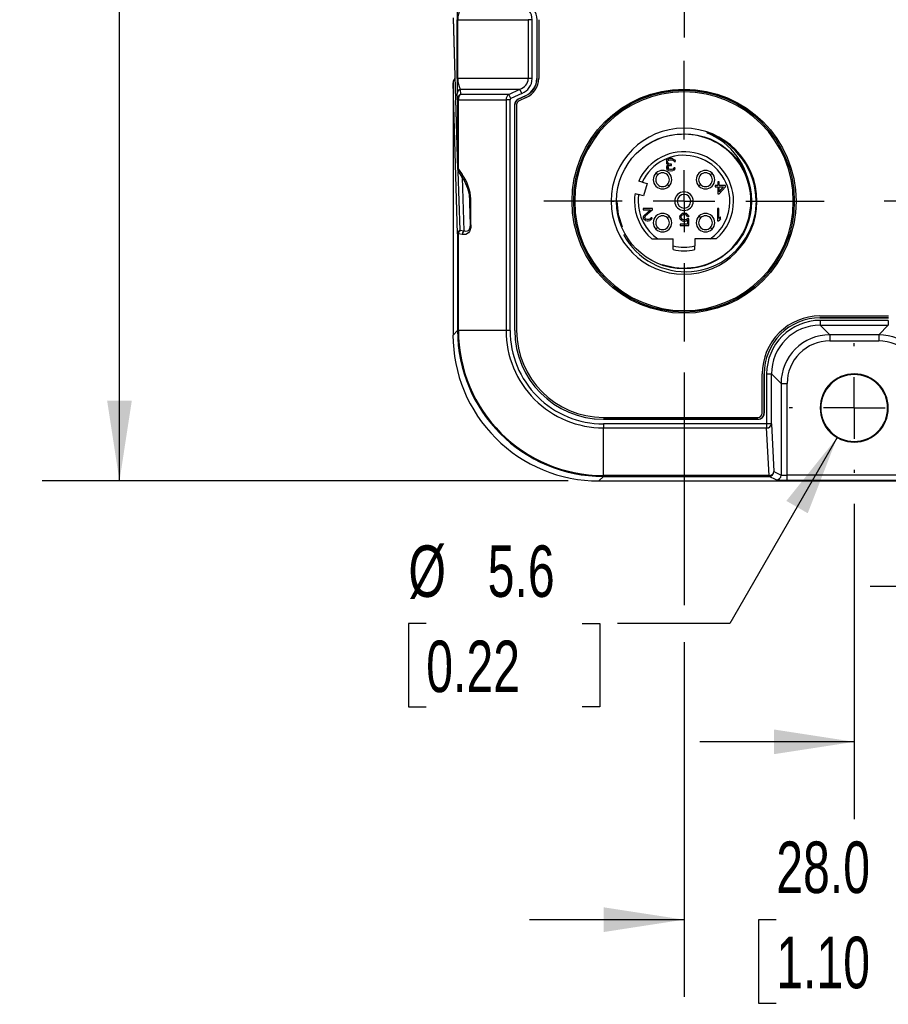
# Model space of a CAD drawing. Header units: millimetres. Extents: x 0 to 559, y 0 to 432.
# Tile 3 of 21: x 179 to 251, y 160 to 241. Entities that reach past the tile are written whole.
import ezdxf

# ---------------------------------------------------------------- set-up
doc = ezdxf.new("R2010")
doc.units = ezdxf.units.MM
doc.header["$LTSCALE"] = 2
doc.linetypes.add('CENTERX2', pattern=[20.32, 12.7, -2.54, 2.54, -2.54])
doc.layers.add('CENTER', color=40, linetype='CENTERX2')
doc.layers.add('DIMENSIONS', color=140, linetype='Continuous', lineweight=25)
doc.styles.add('SLDTEXTSTYLE0', font='TXT', dxfattribs={"width": 0.7})
doc.dimstyles.new('SLDDIMSTYLE1', dxfattribs={"dimtxt": 4.316016, "dimasz": 6.604, "dimexe": 0, "dimexo": 0.0625, "dimgap": 1.079004, "dimtad": 0, "dimtih": 1, "dimtoh": 1, "dimdec": 1, "dimrnd": 1e-09, "dimzin": 4, "dimdsep": 46, "dimtxsty": 'SLDTEXTSTYLE0', "dimsah": 1, "dimcen": 0.09, "dimadec": 0, "dimazin": 1, "dimtfac": 1, "dimtdec": 1, "dimtofl": 0, "dimtmove": 0, "dimatfit": 3, "dimfxl": 0, "dimfrac": 2, "dimtolj": 1, "dimtzin": 12, "dimarcsym": 0})
doc.dimstyles.new('SLDDIMSTYLE2', dxfattribs={"dimtxt": 4.316016, "dimasz": 6.604, "dimexe": 0, "dimexo": 0.0625, "dimgap": 1.079004, "dimtad": 0, "dimtih": 1, "dimtoh": 1, "dimdec": 1, "dimrnd": 1e-09, "dimzin": 4, "dimdsep": 46, "dimtxsty": 'SLDTEXTSTYLE0', "dimsah": 1, "dimcen": 0.09, "dimadec": 0, "dimazin": 1, "dimtfac": 1, "dimtdec": 1, "dimtmove": 0, "dimatfit": 0, "dimfxl": 0, "dimfrac": 2, "dimtolj": 1, "dimtzin": 12, "dimarcsym": 0})
doc.dimstyles.new('SLDDIMSTYLE4', dxfattribs={"dimtxt": 4.316016, "dimasz": 6.604, "dimexe": 0, "dimexo": 0.0625, "dimgap": 1.079004, "dimtad": 0, "dimtih": 1, "dimtoh": 1, "dimdec": 1, "dimrnd": 1e-09, "dimzin": 12, "dimdsep": 46, "dimtxsty": 'SLDTEXTSTYLE0', "dimsah": 1, "dimcen": 0, "dimadec": 0, "dimazin": 3, "dimtfac": 1, "dimtdec": 1, "dimtofl": 0, "dimtmove": 0, "dimatfit": 3, "dimfxl": 0, "dimfrac": 2, "dimtolj": 1, "dimtzin": 12, "dimarcsym": 0})

# ---------------------------------------------------------------- blocks, each defined once
blk = doc.blocks.new('_D_13')
at = {"layer": 'DIMENSIONS'}
for p, q in [((246.568, 206.289), (237.737, 190.994)), ((212.767, 190.994), (211.318, 190.994)), ((211.318, 190.994), (211.318, 184.134)), ((225.593, 190.994), (227.042, 190.994)), ((227.042, 190.994), (227.042, 184.134)), ((237.737, 190.994), (228.492, 190.994)), ((211.318, 184.134), (212.767, 184.134)), ((227.042, 184.134), (225.593, 184.134))]:
    blk.add_line(p, q, dxfattribs=at)
blk.add_solid([(246.568, 206.289), (242.386, 201.078), (244.146, 200.062)], dxfattribs=at)
at = {"layer": 'DIMENSIONS', "char_height": 4.2333, "attachment_point": 1, "style": 'SLDTEXTSTYLE0'}
for s, insert in [('%%c', (211.304, 197.417)), ('5.6', (217.821, 197.417)), ('0.22', (212.767, 189.591))]:
    blk.add_mtext(s, dxfattribs=dict(at, insert=insert))
blk = doc.blocks.new('_D_17')
at = {"layer": 'DIMENSIONS'}
for p, q in [((216.74, 354.715), (181.186, 354.715)), ((187.536, 354.715), (187.536, 286.541)), ((181.123, 278.715), (179.674, 278.715)), ((179.674, 278.715), (179.674, 271.856)), ((193.948, 278.715), (195.398, 278.715)), ((195.398, 278.715), (195.398, 271.856)), ((179.674, 271.856), (181.123, 271.856)), ((195.398, 271.856), (193.948, 271.856)), ((187.536, 202.715), (187.536, 270.89)), ((224.427, 202.715), (181.186, 202.715))]:
    blk.add_line(p, q, dxfattribs=at)
for points in [[(187.536, 354.715), (186.52, 348.111), (188.552, 348.111)], [(187.536, 202.715), (188.552, 209.319), (186.52, 209.319)]]:
    blk.add_solid(points, dxfattribs=at)
at = {"layer": 'DIMENSIONS', "char_height": 4.2333, "attachment_point": 1, "style": 'SLDTEXTSTYLE0'}
for s, insert in [('152.0', (179.328, 285.139)), ('5.98', (181.123, 277.313))]:
    blk.add_mtext(s, dxfattribs=dict(at, insert=insert))
blk = doc.blocks.new('_D_19')
at = {"layer": 'DIMENSIONS'}
for p, q in [((280.969, 212.174), (280.969, 210.239)), ((280.969, 207.191), (280.969, 174.92)), ((247.969, 200.834), (247.969, 174.92)), ((247.969, 181.27), (235.269, 181.27)), ((280.969, 181.27), (285.526, 181.27)), ((291.375, 181.27), (289.925, 181.27)), ((289.925, 181.27), (289.925, 174.41)), ((304.2, 181.27), (305.649, 181.27)), ((305.649, 181.27), (305.649, 174.41)), ((289.925, 174.41), (291.375, 174.41)), ((305.649, 174.41), (304.2, 174.41))]:
    blk.add_line(p, q, dxfattribs=at)
for points in [[(247.969, 181.27), (241.365, 182.286), (241.365, 180.254)], [(280.969, 181.27), (287.573, 180.254), (287.573, 182.286)]]:
    blk.add_solid(points, dxfattribs=at)
at = {"layer": 'DIMENSIONS', "char_height": 4.2333, "attachment_point": 1, "style": 'SLDTEXTSTYLE0'}
for s, insert in [('33.0', (291.375, 187.693)), ('1.30', (291.375, 179.867))]:
    blk.add_mtext(s, dxfattribs=dict(at, insert=insert))
blk = doc.blocks.new('_D_22')
at = {"layer": 'DIMENSIONS'}
for p, q in [((233.969, 211.644), (233.969, 192.518)), ((261.969, 211.644), (261.969, 210.239)), ((261.969, 207.191), (261.969, 160.299)), ((233.969, 189.47), (233.969, 160.299)), ((233.969, 166.649), (221.269, 166.649)), ((241.556, 166.649), (240.107, 166.649)), ((240.107, 166.649), (240.107, 159.79)), ((254.381, 166.649), (255.831, 166.649)), ((255.831, 166.649), (255.831, 159.79)), ((261.969, 166.649), (274.669, 166.649)), ((240.107, 159.79), (241.556, 159.79)), ((255.831, 159.79), (254.381, 159.79))]:
    blk.add_line(p, q, dxfattribs=at)
for points in [[(233.969, 166.649), (227.365, 167.665), (227.365, 165.633)], [(261.969, 166.649), (268.573, 165.633), (268.573, 167.665)]]:
    blk.add_solid(points, dxfattribs=at)
at = {"layer": 'DIMENSIONS', "char_height": 4.2333, "attachment_point": 1, "style": 'SLDTEXTSTYLE0'}
for s, insert in [('28.0', (241.556, 173.073)), ('1.10', (241.556, 165.247))]:
    blk.add_mtext(s, dxfattribs=dict(at, insert=insert))
blk = doc.blocks.new('_D_23')
at = {"layer": 'DIMENSIONS'}
for p, q in [((280.969, 212.174), (280.969, 210.239)), ((261.969, 211.644), (261.969, 210.239)), ((261.969, 207.191), (261.969, 187.693)), ((280.969, 207.191), (280.969, 187.693)), ((261.969, 194.043), (249.269, 194.043)), ((265.056, 194.043), (263.607, 194.043)), ((263.607, 194.043), (263.607, 187.184)), ((277.881, 194.043), (279.331, 194.043)), ((279.331, 194.043), (279.331, 187.184)), ((280.969, 194.043), (293.669, 194.043)), ((263.607, 187.184), (265.056, 187.184)), ((279.331, 187.184), (277.881, 187.184))]:
    blk.add_line(p, q, dxfattribs=at)
for points in [[(261.969, 194.043), (255.365, 195.059), (255.365, 193.027)], [(280.969, 194.043), (287.573, 193.027), (287.573, 195.059)]]:
    blk.add_solid(points, dxfattribs=at)
at = {"layer": 'DIMENSIONS', "char_height": 4.2333, "attachment_point": 1, "style": 'SLDTEXTSTYLE0'}
for s, insert in [('19.0', (265.056, 200.467)), ('0.75', (265.056, 192.641))]:
    blk.add_mtext(s, dxfattribs=dict(at, insert=insert))
blk = doc.blocks.new('SW_CENTERMARKSYMBOL_0')
at = {"layer": 'CENTER', "color": 0}
for p, q in [((0, 5.08), (0, 5.341)), ((0, 0), (0, 2.54)), ((-5.08, 0), (-5.341, 0)), ((0, 0), (-2.54, 0)), ((0, 0), (0, -2.54)), ((0, 0), (2.54, 0)), ((5.08, 0), (5.341, 0)), ((0, -5.08), (0, -5.341))]:
    blk.add_line(p, q, dxfattribs=at)
blk = doc.blocks.new('SW_CENTERMARKSYMBOL_2')
at = {"layer": 'CENTER', "color": 0}
for p, q in [((0, 5.08), (0, 11.531)), ((0, 0), (0, 2.54)), ((-5.08, 0), (-11.531, 0)), ((0, 0), (-2.54, 0)), ((0, 0), (0, -2.54)), ((0, 0), (2.54, 0)), ((5.08, 0), (11.531, 0)), ((0, -5.08), (0, -11.531))]:
    blk.add_line(p, q, dxfattribs=at)
blk = doc.blocks.new('SW_CENTERMARKSYMBOL_3')
at = {"layer": 'CENTER', "color": 0}
for p, q in [((0, 5.08), (0, 11.531)), ((0, 0), (0, 2.54)), ((-5.08, 0), (-11.531, 0)), ((0, 0), (-2.54, 0)), ((0, 0), (0, -2.54)), ((0, 0), (2.54, 0)), ((5.08, 0), (11.531, 0)), ((0, -5.08), (0, -11.531))]:
    blk.add_line(p, q, dxfattribs=at)
blk = doc.blocks.new('SW_CENTERMARKSYMBOL_4')
at = {"layer": 'CENTER', "color": 0}
for p, q in [((0, 5.08), (0, 11.531)), ((0, 0), (0, 2.54)), ((-5.08, 0), (-11.531, 0)), ((0, 0), (-2.54, 0)), ((0, 0), (0, -2.54)), ((0, 0), (2.54, 0)), ((5.08, 0), (11.531, 0)), ((0, -5.08), (0, -11.531))]:
    blk.add_line(p, q, dxfattribs=at)
blk = doc.blocks.new('SW_CENTERMARKSYMBOL_5')
at = {"layer": 'CENTER', "color": 0}
for p, q in [((0, 5.08), (0, 11.531)), ((0, 0), (0, 2.54)), ((-5.08, 0), (-11.531, 0)), ((0, 0), (-2.54, 0)), ((0, 0), (0, -2.54)), ((0, 0), (2.54, 0)), ((5.08, 0), (11.531, 0)), ((0, -5.08), (0, -11.531))]:
    blk.add_line(p, q, dxfattribs=at)

msp = doc.modelspace()

# ---------------------------------------------------------------- linework, layer by layer
for p, q in [((214.969, 240.781), (215.344, 228.355)), ((214.969, 240.765), (215.344, 228.343)), ((215.297, 240.638), (215.297, 235.793)), ((215.37, 240.638), (215.297, 240.638)), ((215.37, 240.638), (221.16, 240.638)), ((215.37, 235.793), (215.37, 240.638)), ((221.488, 240.638), (221.16, 240.638)), ((221.16, 240.638), (221.16, 235.793)), ((221.488, 235.793), (221.488, 240.638)), ((221.871, 240.638), (221.871, 235.793)), ((221.871, 240.638), (221.88, 240.638)), ((221.88, 235.793), (221.88, 240.638)), ((222.03, 240.638), (222.03, 235.793)), ((215.37, 235.793), (215.297, 235.793)), ((221.16, 235.793), (215.37, 235.793)), ((221.488, 235.793), (221.16, 235.793)), ((221.871, 235.793), (221.88, 235.793)), ((215.344, 223.024), (214.969, 235.45)), ((214.969, 235.45), (214.969, 214.714)), ((215.555, 234.927), (220.47, 234.927)), ((215.555, 234.927), (215.579, 234.494)), ((219.554, 234.494), (220.47, 234.927)), ((220.633, 234.58), (220.47, 234.927)), ((215.315, 234.703), (215.319, 234.58)), ((215.343, 234.147), (215.319, 234.58)), ((215.344, 234.061), (215.416, 234.061)), ((215.344, 234.061), (215.344, 228.355)), ((215.416, 228.355), (215.416, 234.061)), ((215.416, 234.061), (219.329, 234.061)), ((219.554, 234.494), (215.579, 234.494)), ((219.657, 234.061), (219.329, 234.061)), ((219.329, 234.061), (219.329, 215.091)), ((219.718, 234.147), (219.554, 234.494)), ((219.657, 215.091), (219.657, 234.061)), ((220.633, 234.58), (219.718, 234.147)), ((220.326, 234.11), (220.922, 234.392)), ((220.326, 234.11), (220.335, 234.105)), ((220.926, 234.384), (220.335, 234.105)), ((220.99, 234.249), (220.399, 233.969)), ((220.922, 234.392), (220.926, 234.384)), ((220.04, 233.658), (220.04, 215.085)), ((220.04, 233.658), (220.049, 233.653)), ((220.049, 215.085), (220.049, 233.653)), ((220.199, 233.653), (220.199, 215.083)), ((232.539, 229.045), (232.581, 229.109)), ((232.581, 229.109), (232.644, 229.152)), ((232.644, 229.152), (232.727, 229.194)), ((232.685, 229.067), (232.727, 229.088)), ((232.81, 229.215), (232.727, 229.194)), ((232.727, 229.088), (232.831, 229.109)), ((232.977, 229.215), (232.81, 229.215)), ((232.831, 229.109), (232.956, 229.109)), ((232.956, 229.109), (233.06, 229.088)), ((233.06, 229.194), (232.977, 229.215)), ((233.06, 229.194), (233.144, 229.152)), ((233.06, 229.088), (233.102, 229.067)), ((233.144, 229.152), (233.206, 229.109)), ((233.206, 229.109), (233.248, 229.045)), ((215.344, 228.355), (215.344, 228.343)), ((215.416, 228.355), (215.724, 227.898)), ((232.539, 229.045), (232.519, 228.981)), ((232.519, 228.981), (232.519, 228.896)), ((232.519, 228.896), (232.539, 228.811)), ((232.581, 228.747), (232.539, 228.811)), ((232.56, 228.577), (232.539, 228.492)), ((232.539, 228.492), (232.539, 228.449)), ((232.539, 228.449), (232.56, 228.364)), ((232.56, 228.577), (232.602, 228.641)), ((232.644, 228.279), (232.56, 228.364)), ((232.685, 228.705), (232.581, 228.747)), ((232.602, 228.641), (232.685, 228.705)), ((232.623, 228.981), (232.644, 229.024)), ((232.623, 228.896), (232.623, 228.981)), ((232.623, 228.896), (232.664, 228.811)), ((232.685, 229.067), (232.644, 229.024)), ((232.685, 228.577), (232.644, 228.492)), ((232.644, 228.449), (232.644, 228.492)), ((232.644, 228.449), (232.685, 228.386)), ((232.727, 228.237), (232.644, 228.279)), ((232.664, 228.811), (232.727, 228.769)), ((232.727, 228.62), (232.685, 228.577)), ((232.685, 228.386), (232.748, 228.343)), ((232.852, 228.747), (232.727, 228.769)), ((232.852, 228.662), (232.727, 228.62)), ((232.852, 228.322), (232.748, 228.343)), ((232.935, 228.747), (232.852, 228.747)), ((232.852, 228.662), (232.935, 228.662)), ((232.935, 228.322), (232.852, 228.322)), ((232.935, 228.662), (232.935, 228.747)), ((233.039, 228.343), (232.935, 228.322)), ((233.039, 228.343), (233.102, 228.386)), ((233.144, 228.279), (233.06, 228.237)), ((233.144, 229.024), (233.102, 229.067)), ((233.102, 228.386), (233.144, 228.449)), ((233.144, 229.024), (233.164, 228.981)), ((233.248, 228.449), (233.144, 228.449)), ((233.227, 228.364), (233.144, 228.279)), ((233.164, 228.981), (233.269, 228.981)), ((233.227, 228.364), (233.248, 228.449)), ((233.269, 228.981), (233.248, 229.045)), ((215.547, 223.324), (215.401, 228.149)), ((215.412, 228.131), (215.72, 227.675)), ((215.722, 227.672), (215.855, 223.267)), ((231.803, 227.881), (231.662, 228.022)), ((232.727, 228.237), (232.873, 228.215)), ((232.873, 228.215), (232.914, 228.215)), ((232.914, 228.215), (233.06, 228.237)), ((236.276, 228.022), (236.134, 227.881)), ((230.533, 227.281), (230.243, 227.367)), ((230.533, 227.281), (230.93, 227.163)), ((230.93, 227.163), (230.631, 226.156)), ((232.74, 226.944), (232.599, 227.085)), ((235.339, 227.085), (235.197, 226.944)), ((236.744, 227.018), (236.535, 227.018)), ((236.535, 227.018), (236.535, 226.89)), ((236.535, 226.89), (236.744, 226.89)), ((236.869, 227.315), (236.744, 227.315)), ((236.744, 227.315), (236.744, 227.018)), ((236.744, 226.89), (236.744, 226.315)), ((236.869, 227.018), (236.869, 227.315)), ((237.369, 227.018), (236.869, 227.018)), ((237.369, 226.89), (236.869, 226.315)), ((236.869, 226.486), (237.223, 226.89)), ((236.869, 226.486), (236.869, 226.89)), ((236.869, 226.89), (237.223, 226.89)), ((237.369, 226.89), (237.369, 227.018)), ((216.289, 226.448), (216.37, 223.768)), ((216.336, 226.227), (216.37, 225.899)), ((216.37, 225.899), (216.442, 225.899)), ((216.37, 225.899), (216.37, 223.768)), ((216.442, 223.768), (216.442, 225.899)), ((229.945, 226.36), (230.235, 226.274)), ((230.631, 226.156), (230.235, 226.274)), ((236.744, 226.315), (236.869, 226.315)), ((224.973, 225.715), (224.977, 225.715)), ((227.969, 225.715), (228.219, 225.716)), ((231.369, 225.115), (230.619, 225.115)), ((230.619, 225.115), (230.619, 225.009)), ((231.369, 225.009), (231.369, 225.115)), ((233.406, 225.715), (233.206, 225.715)), ((234.731, 225.715), (234.531, 225.715)), ((236.844, 225.115), (236.719, 225.115)), ((236.719, 225.115), (236.719, 224.115)), ((236.844, 224.286), (236.844, 225.115)), ((239.893, 225.715), (239.969, 225.715)), ((242.96, 225.715), (242.964, 225.715)), ((230.619, 225.009), (231.202, 225.009)), ((230.639, 224.477), (230.619, 224.392)), ((230.619, 224.392), (230.619, 224.349)), ((230.619, 224.349), (230.639, 224.264)), ((230.639, 224.477), (230.681, 224.541)), ((230.723, 224.179), (230.639, 224.264)), ((230.681, 224.541), (231.202, 225.009)), ((230.785, 224.477), (230.744, 224.392)), ((230.744, 224.349), (230.744, 224.392)), ((230.744, 224.349), (230.785, 224.286)), ((231.369, 225.009), (230.785, 224.477)), ((230.785, 224.286), (230.848, 224.243)), ((230.952, 224.222), (230.848, 224.243)), ((231.139, 224.243), (231.035, 224.222)), ((231.139, 224.243), (231.202, 224.286)), ((231.202, 224.286), (231.244, 224.349)), ((231.348, 224.349), (231.244, 224.349)), ((231.327, 224.264), (231.244, 224.179)), ((231.327, 224.264), (231.348, 224.349)), ((232.74, 224.487), (232.599, 224.345)), ((233.619, 224.439), (233.66, 224.545)), ((233.619, 224.439), (233.619, 224.354)), ((233.66, 224.247), (233.619, 224.354)), ((233.66, 224.545), (233.723, 224.63)), ((233.723, 224.162), (233.66, 224.247)), ((233.723, 224.63), (233.827, 224.694)), ((233.723, 224.418), (233.744, 224.481)), ((233.723, 224.375), (233.723, 224.418)), ((233.744, 224.311), (233.723, 224.375)), ((233.785, 224.545), (233.744, 224.481)), ((233.744, 224.311), (233.785, 224.247)), ((233.848, 224.588), (233.785, 224.545)), ((233.785, 224.247), (233.848, 224.205)), ((233.931, 224.715), (233.827, 224.694)), ((233.848, 224.588), (233.931, 224.609)), ((234.056, 224.715), (233.931, 224.715)), ((233.931, 224.609), (234.056, 224.609)), ((234.16, 224.694), (234.056, 224.715)), ((234.056, 224.609), (234.139, 224.588)), ((234.202, 224.545), (234.139, 224.588)), ((234.139, 224.205), (234.223, 224.269)), ((234.16, 224.694), (234.264, 224.63)), ((234.244, 224.46), (234.202, 224.545)), ((234.369, 224.269), (234.223, 224.269)), ((234.244, 224.46), (234.369, 224.46)), ((234.264, 224.63), (234.327, 224.545)), ((234.327, 224.545), (234.369, 224.46)), ((234.369, 223.715), (234.369, 224.269)), ((235.339, 224.345), (235.197, 224.487)), ((236.844, 224.286), (236.969, 224.435)), ((236.969, 224.264), (236.844, 224.115)), ((236.969, 224.264), (236.969, 224.435)), ((216.37, 223.768), (216.442, 223.768)), ((230.806, 224.137), (230.723, 224.179)), ((230.806, 224.137), (230.931, 224.115)), ((230.931, 224.115), (231.014, 224.115)), ((231.035, 224.222), (230.952, 224.222)), ((231.014, 224.115), (231.16, 224.137)), ((231.244, 224.179), (231.16, 224.137)), ((231.803, 223.55), (231.662, 223.409)), ((234.264, 223.822), (233.66, 223.822)), ((233.66, 223.822), (233.66, 223.715)), ((233.66, 223.715), (234.369, 223.715)), ((233.827, 224.098), (233.723, 224.162)), ((233.827, 224.098), (233.931, 224.077)), ((233.931, 224.184), (233.848, 224.205)), ((234.056, 224.184), (233.931, 224.184)), ((233.931, 224.077), (234.056, 224.077)), ((234.139, 224.205), (234.056, 224.184)), ((234.056, 224.077), (234.16, 224.098)), ((234.264, 224.162), (234.16, 224.098)), ((234.264, 224.162), (234.264, 223.822)), ((236.276, 223.409), (236.134, 223.55)), ((236.719, 224.115), (236.844, 224.115)), ((215.344, 223.024), (215.344, 215.089)), ((215.344, 223.024), (215.417, 223.024)), ((215.417, 215.091), (215.417, 223.024)), ((215.724, 222.967), (215.417, 223.024)), ((215.547, 223.324), (215.855, 223.267)), ((231.814, 222.615), (233.079, 222.615)), ((233.079, 222.047), (233.079, 222.615)), ((236.123, 222.615), (234.859, 222.615)), ((234.859, 222.615), (234.859, 222.047)), ((236.614, 222.615), (236.123, 222.615)), ((233.079, 221.739), (233.079, 222.047)), ((245.151, 216.281), (250.786, 216.281)), ((245.151, 216.122), (245.151, 216.131)), ((250.786, 216.131), (245.151, 216.131)), ((245.151, 216.122), (250.786, 216.122)), ((250.773, 215.917), (245.164, 215.917)), ((245.164, 215.917), (245.164, 215.517)), ((245.164, 215.517), (250.773, 215.517)), ((245.164, 215.517), (245.949, 214.732)), ((249.988, 214.732), (250.773, 215.517)), ((250.773, 215.917), (250.773, 215.517)), ((214.969, 214.714), (215.344, 215.089)), ((219.329, 215.091), (215.417, 215.091)), ((220.04, 215.085), (220.049, 215.085)), ((249.988, 214.732), (245.949, 214.732)), ((245.949, 214.732), (245.949, 214.232)), ((245.949, 214.233), (249.988, 214.233)), ((240.403, 208.295), (240.403, 211.533)), ((240.553, 211.533), (240.553, 208.295)), ((240.562, 208.287), (240.562, 211.533)), ((240.767, 211.52), (240.767, 207.404)), ((240.767, 211.52), (241.167, 211.52)), ((241.167, 207.404), (241.167, 211.52)), ((241.952, 210.735), (241.167, 211.52)), ((241.952, 210.735), (241.952, 203.196)), ((242.451, 203.181), (242.451, 210.735)), ((240.562, 208.287), (240.553, 208.295)), ((245.219, 208.715), (245.167, 208.715)), ((250.77, 208.715), (250.719, 208.715)), ((227.337, 207.787), (240.062, 207.787)), ((227.338, 207.945), (240.053, 207.945)), ((240.053, 207.795), (227.338, 207.795)), ((227.338, 207.791), (227.338, 207.791)), ((240.767, 207.404), (227.344, 207.404)), ((227.344, 207.404), (227.344, 207.076)), ((240.062, 207.787), (240.053, 207.795)), ((241.167, 207.404), (240.767, 207.404)), ((240.767, 207.404), (240.767, 207.076)), ((241.167, 207.404), (241.362, 203.491)), ((227.344, 207.076), (240.767, 207.076)), ((227.345, 203.163), (227.344, 207.076)), ((240.962, 203.163), (240.767, 207.076)), ((241.362, 203.491), (241.952, 203.196)), ((242.451, 202.781), (242.451, 203.181)), ((253.486, 203.181), (242.451, 203.181)), ((227.342, 203.091), (226.967, 202.715)), ((226.967, 202.715), (268.97, 202.715)), ((227.342, 203.091), (240.962, 203.091)), ((240.962, 203.163), (227.345, 203.163)), ((240.962, 203.163), (240.962, 203.091)), ((241.552, 202.796), (240.962, 203.091)), ((242.451, 202.781), (253.486, 202.781))]:
    msp.add_line(p, q)
at = {"flags": 128}
for points in [[(215.416, 228.355), (215.4, 228.355), (215.386, 228.355), (215.374, 228.355), (215.364, 228.355), (215.356, 228.355), (215.35, 228.355), (215.346, 228.355), (215.344, 228.355)], [(228.901, 223.594), (228.583, 224.601), (228.469, 225.715)], [(239.893, 225.715), (239.817, 224.771), (239.591, 223.85)], [(216.442, 223.768), (216.429, 223.562), (216.392, 223.385), (216.331, 223.236), (216.245, 223.116), (216.012, 222.973), (215.724, 222.967)], [(216.37, 223.768), (216.36, 223.606), (216.329, 223.464), (216.272, 223.346), (216.206, 223.273), (216.057, 223.22), (215.855, 223.267)], [(231.324, 222.615), (231.333, 222.615), (231.361, 222.615), (231.408, 222.615), (231.472, 222.615), (231.618, 222.615), (231.814, 222.615)], [(215.344, 215.089), (215.364, 215.09), (215.417, 215.091)], [(219.657, 215.091), (219.562, 215.091), (219.472, 215.091), (219.393, 215.091), (219.329, 215.091)], [(249.988, 214.732), (249.988, 214.689), (249.988, 214.58), (249.988, 214.42), (249.988, 214.233)], [(241.952, 210.735), (241.995, 210.735), (242.104, 210.735), (242.264, 210.735), (242.451, 210.735)], [(227.342, 203.091), (227.344, 203.11), (227.345, 203.163)], [(241.926, 202.784), (242.116, 202.782), (242.451, 202.781)]]:
    msp.add_lwpolyline(points, dxfattribs=at)
for radius in [9.212, 5.551]:
    msp.add_circle((233.969, 225.715), radius)
for centre, radius, start, end in [((220.3, 240.595), 1.58, 1.54458, 66.67166), ((243.673, 240.742), 28.376, 177.97507, 180.21037), ((217.282, 240.681), 1.912, 154.50955, 181.28822), ((220.114, 240.577), 1.376, 2.55458, 67.7989), ((215.41, 235.472), 0.442, 131.22891, 182.82439), ((242.383, 235.689), 27.086, 179.78024, 182.08661), ((217.282, 235.75), 1.912, 178.71108, 205.49115), ((220.163, 235.88), 1.002, 287.851, 354.99971), ((220.113, 235.855), 1.377, 292.23034, 357.41618), ((220.3, 235.835), 1.572, 293.31804, 358.44625), ((220.3, 235.835), 1.58, 293.32631, 358.45746), ((220.309, 235.829), 1.721, 293.29945, 358.78841), ((215.702, 234.573), 0.383, 112.53051, 178.91383), ((233.969, 225.715), 9.1, 0, 180), ((215.725, 234.14), 0.383, 112.53051, 178.91383), ((213.375, 234.069), 1.969, 359.77223, 2.29238), ((216.008, 234.086), 0.592, 136.47782, 182.43559), ((219.843, 234.069), 0.514, 124.19884, 180.91265), ((219.756, 234.056), 0.0993, 112.57456, 177.10683), ((220.54, 233.658), 0.5, 115.32312, 179.98811), ((220.549, 233.653), 0.5, 115.32312, 179.98811), ((220.549, 233.653), 0.35, 115.31599, 179.99524), ((233.969, 225.715), 8.991, 0, 180), ((233.969, 225.715), 6, 360, 180), ((233.77, 225.996), 5.189, 99.30739, 128.25869), ((233.969, 225.715), 5.5, 7.13065, 100.87997), ((233.969, 225.715), 5.924, 360, 71.64398), ((233.722, 226.026), 5.717, 3.73151, 68.31207), ((233.969, 225.715), 4.075, 0, 156.09776), ((233.969, 225.715), 3.775, 359.39286, 155.5058), ((215.744, 228.355), 0.4, 181.73145, 213.96635), ((215.677, 228.221), 0.293, 152.8232, 177.66078), ((215.556, 228.226), 0.172, 177.63916, 213.27684), ((215.917, 227.783), 0.224, 149.08486, 208.8205), ((212.593, 225.487), 3.817, 10.02431, 35.32886), ((212.706, 225.686), 3.742, 3.26791, 36.24377), ((232.201, 227.483), 0.762, 135, 315), ((232.201, 227.483), 0.563, 135, 315), ((232.201, 227.483), 0.762, 315, 135), ((232.201, 227.483), 0.563, 315, 135), ((235.736, 227.483), 0.762, 45, 225), ((235.736, 227.483), 0.563, 45, 225), ((235.736, 227.483), 0.762, 225, 45), ((235.736, 227.483), 0.563, 225, 45), ((233.969, 225.715), 4.075, 170.90224, 180), ((233.969, 225.715), 3.775, 171.4942, 179.39286), ((233.979, 225.71), 5.491, 250.82683, 7.20312), ((233.969, 225.715), 0.763, 0, 180), ((233.969, 225.715), 0.563, 0, 180), ((233.969, 225.715), 9.1, 180, 0), ((233.969, 225.715), 8.991, 180, 0), ((233.969, 225.715), 6, 180, 360), ((233.969, 225.715), 4.075, 180, 229.52914), ((233.969, 225.715), 3.775, 179.39286, 235.2043), ((233.969, 225.715), 0.763, 180, 0), ((233.969, 225.715), 0.563, 180, 0), ((233.969, 225.715), 3.775, 304.7957, 359.39286), ((233.969, 225.715), 4.075, 310.47086, 0), ((232.201, 223.948), 0.762, 45, 225), ((232.201, 223.948), 0.563, 45, 225), ((232.201, 223.948), 0.762, 225, 45), ((232.201, 223.948), 0.563, 225, 45), ((235.736, 223.948), 0.762, 135, 315), ((235.736, 223.948), 0.563, 135, 315), ((235.736, 223.948), 0.762, 315, 135), ((235.736, 223.948), 0.563, 315, 135), ((234.103, 225.708), 5.794, 208.23393, 341.30061), ((215.69, 223.009), 0.346, 114.32792, 177.50427), ((215.881, 223), 0.465, 135.85223, 177.05975), ((216.189, 222.943), 0.465, 135.85226, 177.0609), ((233.969, 225.715), 3.775, 256.36348, 283.63652), ((221.103, 221.893), 13.757, 359.35852, 0.64148), ((233.969, 225.715), 4.075, 257.38464, 282.61536), ((245.15, 211.534), 4.747, 89.9886, 180.0114), ((245.15, 211.534), 4.592, 89.98785, 180.01215), ((245.164, 211.52), 4.397, 89.99244, 180.00756), ((245.163, 211.521), 3.996, 89.98321, 180.01679), ((226.966, 214.713), 11.998, 179.99689, 270.00414), ((227.343, 215.09), 11.999, 180.00514, 269.99485), ((227.345, 215.091), 11.928, 180.00106, 270.00086), ((227.343, 215.09), 8.014, 179.9893, 270.0095), ((227.343, 215.09), 7.686, 179.99383, 270.0084), ((227.345, 215.091), 7.3, 180.05217, 269.94295), ((227.345, 215.091), 7.3, 180.05223, 269.94787), ((227.344, 215.091), 7.146, 180.06711, 269.94729), ((245.949, 210.735), 3.997, 89.99501, 180.00485), ((249.988, 210.735), 3.997, 359.99501, 90.00485), ((245.948, 210.736), 3.497, 89.98352, 180.01502), ((249.989, 210.736), 3.497, 359.98352, 90.01634), ((247.969, 208.715), 2.801, 0, 180), ((247.969, 208.715), 2.75, 0, 180), ((240.053, 208.295), 0.5, 269.97731, 0.00196), ((240.053, 208.296), 0.35, 270.00914, 359.97447), ((240.062, 208.287), 0.5, 269.97731, 0.00196), ((247.969, 208.715), 2.801, 180, 0), ((247.969, 208.715), 2.75, 180, 0), ((240.792, 207.453), 0.378, 266.23371, 352.44578), ((240.987, 203.541), 0.378, 266.23391, 352.4458), ((240.962, 203.491), 0.4, 270.05396, 359.97223), ((241.552, 203.196), 0.4, 270.05396, 359.97223), ((242.489, 212.646), 9.466, 266.7489, 269.77533), ((241.9, 207.859), 5.075, 266.06685, 270.29337)]:
    msp.add_arc(centre, radius, start, end)

# ---------------------------------------------------------------- block references
at = {"layer": 'CENTER'}
for name, p in [('SW_CENTERMARKSYMBOL_4', (233.969, 250.715)), ('SW_CENTERMARKSYMBOL_5', (261.969, 250.715)), ('SW_CENTERMARKSYMBOL_3', (233.969, 225.715)), ('SW_CENTERMARKSYMBOL_2', (261.969, 225.715)), ('SW_CENTERMARKSYMBOL_0', (247.969, 208.715))]:
    msp.add_blockref(name, p, dxfattribs=at)

# ---------------------------------------------------------------- dimensions: what is measured, and where the dimension line sits
at = {"layer": 'DIMENSIONS'}
for base, p1, p2, angle, dimstyle, picture, middle in [((187.536, 354.715), (226.967, 202.715), (219.28, 354.715), 90, 'SLDDIMSTYLE1', '_D_17', (187.536, 278.715)), ((280.969, 181.27), (247.969, 203.374), (280.969, 214.714), 360, 'SLDDIMSTYLE2', '_D_19', (297.787, 181.27))]:
    dim = msp.add_linear_dim(base=base, p1=p1, p2=p2, angle=angle, dimstyle=dimstyle, dxfattribs=at)
    dim.commit()
    dim.dimension.update_dxf_attribs({"geometry": picture, "text_midpoint": middle, "dimtype": 160})
for base, p1, picture, middle in [((261.969, 194.043), (280.969, 214.714), '_D_23', (271.469, 194.043)), ((261.969, 166.649), (233.969, 214.184), '_D_22', (247.969, 166.649))]:
    dim = msp.add_linear_dim(base=base, p1=p1, p2=(261.969, 214.184), dimstyle='SLDDIMSTYLE2', dxfattribs=at)
    dim.commit()
    dim.dimension.update_dxf_attribs({"geometry": picture, "text_midpoint": middle, "dimtype": 160})
dim = msp.add_diameter_dim_2p(p1=(249.369, 211.142), p2=(246.568, 206.289), dimstyle='SLDDIMSTYLE4', dxfattribs=at)
dim.commit()
dim.dimension.update_dxf_attribs({"geometry": '_D_13', "text_midpoint": (219.18, 190.994), "dimtype": 163})

doc.saveas('drawing.dxf')
